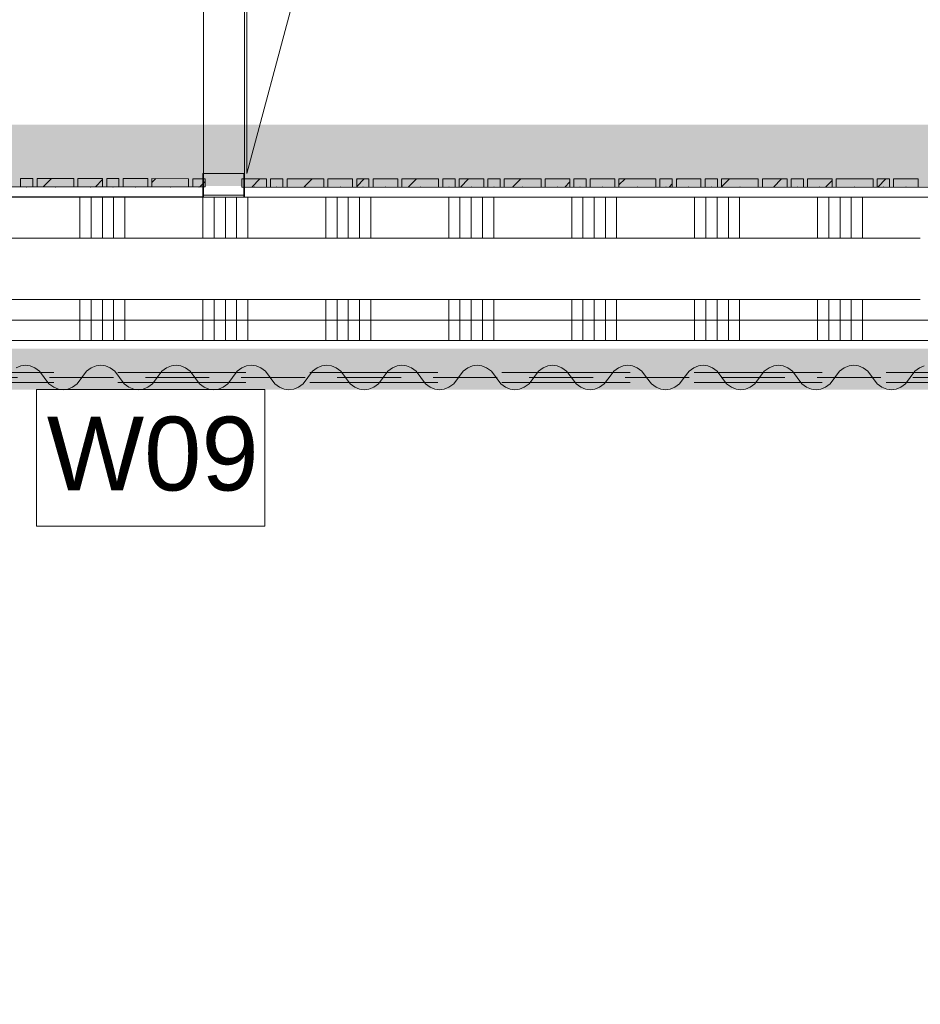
# Model space of a CAD drawing. Header units: millimetres. Extents: x -850 to 154668, y -24973 to 71030.
# Tile 140 of 212: x 32853 to 35051, y 37026 to 39428. Entities that reach past the tile are written whole.
import ezdxf

# ---------------------------------------------------------------- set-up
doc = ezdxf.new("R2010")
doc.units = ezdxf.units.MM
doc.header["$MEASUREMENT"] = 0
for name, pattern in [('B0605', [966.67, 533.33, -233.336667, 0.003333, -200]), ('B0701', [234.119993, 155.999994, -78.119999]), ('B0703', [468.700004, 312.5, -156.200004])]:
    doc.linetypes.add(name, pattern=pattern)
for name, color, linetype in [('42 Binnenwandafw', 7, 'Continuous'), ('Info Wandafwerking aanduiding', 7, 'Continuous'), ('Info Wandafwerking aanduiding Doorsnede-arcering', 7, 'Continuous'), ('New_22 NC Binnenwanden', 7, 'Continuous'), ('New_22 NC Binnenwanden Deuren', 7, 'Continuous'), ('New_22 NC Binnenwanden Doorsnede-arcering', 7, 'Continuous'), ('New_22 NC Binnenwanden Laagscheidingslijnen', 7, 'Continuous'), ('New_23 Vloeren', 7, 'Continuous'), ('New_72 VI kastenwanden', 7, 'Continuous'), ('New_Info Wandafwerking aanduiding', 7, 'Continuous'), ('New_Info Wandafwerking aanduiding Doorsnede-arcering', 7, 'Continuous'), ('New_Z Ruimtefuncties Zone omranding', 7, 'Continuous')]:
    doc.layers.add(name, color=color, linetype=linetype)
doc.styles.add('GENERATED_STYLE_1', font='txt')
pattern_1 = [(45, (0, 0), (-63.63961, 63.63961), [])]

# ---------------------------------------------------------------- blocks, each defined once
blk = doc.blocks.new('Slab_3_2', base_point=(0, 51154.6))
at = {"layer": 'New_23 Vloeren', "color": 1, "linetype": 'Continuous', "lineweight": 0, "flags": 128}
blk.add_lwpolyline([(51410.4, 30000.1), (49530, 30000.1), (42598.6, 30000.1), (42600, 37698.9), (44745.3, 37698.9), (44745.3, 38694.9), (42301.6, 38694.9), (42301.6, 38695), (25720, 38695)], dxfattribs=at)
blk = doc.blocks.new('Curtain Wall_86_2')
at = {"layer": 'New_22 NC Binnenwanden Doorsnede-arcering', "linetype": 'Continuous', "lineweight": 0, "true_color": 0x000000}
h = blk.add_hatch(dxfattribs=at)
h.set_pattern_fill('310_Naaldhout__01__0002', color=18, style=0, pattern_type=2)
h.set_pattern_definition(pattern_1)
h.paths.add_polyline_path([(32885.4, 39040), (32855.4, 39040), (32855.4, 39020), (32885.4, 39020)])
h = blk.add_hatch(dxfattribs=at)
h.set_pattern_fill('310_Naaldhout__01__0002', color=18, style=0, pattern_type=2)
h.set_pattern_definition(pattern_1)
h.paths.add_polyline_path([(32985.4, 39040), (32895.4, 39040), (32895.4, 39020), (32985.4, 39020)])
h = blk.add_hatch(dxfattribs=at)
h.set_pattern_fill('310_Naaldhout__01__0002', color=18, style=0, pattern_type=2)
h.set_pattern_definition(pattern_1)
h.paths.add_polyline_path([(33055.4, 39040), (32995.4, 39040), (32995.4, 39020), (33055.4, 39020)])
h = blk.add_hatch(dxfattribs=at)
h.set_pattern_fill('310_Naaldhout__01__0002', color=18, style=0, pattern_type=2)
h.set_pattern_definition(pattern_1)
h.paths.add_polyline_path([(33095.4, 39040), (33065.4, 39040), (33065.4, 39020), (33095.4, 39020)])
h = blk.add_hatch(dxfattribs=at)
h.set_pattern_fill('310_Naaldhout__01__0002', color=18, style=0, pattern_type=2)
h.set_pattern_definition(pattern_1)
h.paths.add_polyline_path([(33165.4, 39040), (33105.4, 39040), (33105.4, 39020), (33165.4, 39020)])
h = blk.add_hatch(dxfattribs=at)
h.set_pattern_fill('310_Naaldhout__01__0002', color=18, style=0, pattern_type=2)
h.set_pattern_definition(pattern_1)
h.paths.add_polyline_path([(33265.4, 39039.9), (33175.4, 39040), (33175.4, 39020), (33265.4, 39019.9)])
h = blk.add_hatch(dxfattribs=at)
h.set_pattern_fill('310_Naaldhout__01__0002', color=18, style=0, pattern_type=2)
h.set_pattern_definition(pattern_1)
h.paths.add_polyline_path([(33305.4, 39039.9), (33275.4, 39039.9), (33275.4, 39019.9), (33305.4, 39019.9)])
at = {"layer": 'New_22 NC Binnenwanden', "color": 7, "linetype": 'Continuous', "lineweight": 0}
for p, q in [((32855.4, 39040), (32855.4, 39020)), ((32885.4, 39040), (32855.4, 39040)), ((32885.4, 39040), (32885.4, 39020)), ((32895.4, 39040), (32895.4, 39020)), ((32985.4, 39040), (32895.4, 39040)), ((32985.4, 39040), (32985.4, 39020)), ((32995.4, 39040), (32995.4, 39020)), ((33055.4, 39040), (32995.4, 39040)), ((33055.4, 39040), (33055.4, 39020)), ((33065.4, 39040), (33065.4, 39020)), ((33095.4, 39040), (33065.4, 39040)), ((33095.4, 39040), (33095.4, 39020)), ((33105.4, 39040), (33105.4, 39020)), ((33165.4, 39040), (33105.4, 39040)), ((33165.4, 39040), (33165.4, 39020)), ((33175.4, 39040), (33175.4, 39020)), ((33265.4, 39039.9), (33175.4, 39040)), ((33265.4, 39039.9), (33265.4, 39019.9)), ((33275.4, 39039.9), (33275.4, 39019.9)), ((33305.4, 39039.9), (33275.4, 39039.9)), ((33305.4, 39039.9), (33305.4, 39019.9)), ((32885.4, 39020), (32855.4, 39020)), ((32985.4, 39020), (32895.4, 39020)), ((33055.4, 39020), (32995.4, 39020)), ((33095.4, 39020), (33065.4, 39020)), ((33165.4, 39020), (33105.4, 39020)), ((33265.4, 39019.9), (33175.4, 39020)), ((33305.4, 39019.9), (33275.4, 39019.9))]:
    blk.add_line(p, q, dxfattribs=at)
at = {"layer": 'New_22 NC Binnenwanden', "color": 9, "linetype": 'B0703', "lineweight": 0}
for p, q in [((32815.4, 39020), (32870.4, 39020)), ((32870.4, 39020), (32940.4, 39020)), ((32940.4, 39020), (33025.4, 39020)), ((33025.4, 39020), (33080.4, 39020)), ((33080.4, 39020), (33135.4, 39020)), ((33135.4, 39020), (33220.4, 39020)), ((33220.4, 39020), (33290.4, 39019.9)), ((33290.4, 39019.9), (33300.4, 39019.9)), ((33300.4, 39019.9), (33300.4, 39019.9))]:
    blk.add_line(p, q, dxfattribs=at)
at = {"layer": 'New_22 NC Binnenwanden', "color": 1, "linetype": 'Continuous', "lineweight": 0}
for p, q in [((32870.4, 39020), (32815.4, 39020)), ((32940.4, 39020), (32870.4, 39020)), ((33025.4, 39020), (32940.4, 39020)), ((33080.4, 39020), (33025.4, 39020)), ((33135.4, 39020), (33080.4, 39020)), ((33220.4, 39020), (33135.4, 39020)), ((33290.4, 39019.9), (33220.4, 39020)), ((33300.4, 39019.9), (33290.4, 39019.9)), ((33300.4, 39019.9), (33300.4, 39019.9))]:
    blk.add_line(p, q, dxfattribs=at)
at = {"layer": 'New_22 NC Binnenwanden', "color": 9, "linetype": 'B0703', "lineweight": 0}
for p in [(32870.4, 39020), (32940.4, 39020), (33025.4, 39020), (33080.4, 39020), (33135.4, 39020), (33220.4, 39020), (33290.4, 39019.9)]:
    blk.add_point(p, dxfattribs=at)
at = {"layer": 'New_22 NC Binnenwanden', "color": 1, "linetype": 'Continuous', "lineweight": 0}
for p in [(32870.4, 39020), (32870.4, 39020), (32940.4, 39020), (32940.4, 39020), (33025.4, 39020), (33025.4, 39020), (33080.4, 39020), (33080.4, 39020), (33135.4, 39020), (33135.4, 39020), (33220.4, 39020), (33220.4, 39020), (33290.4, 39019.9), (33290.4, 39019.9), (33300.4, 39019.9)]:
    blk.add_point(p, dxfattribs=at)
blk = doc.blocks.new('Curtain Wall_87_2')
at = {"layer": 'New_22 NC Binnenwanden Doorsnede-arcering', "linetype": 'Continuous', "lineweight": 0, "true_color": 0x000000}
h = blk.add_hatch(dxfattribs=at)
h.set_pattern_fill('310_Naaldhout__01__0002', color=18, style=0, pattern_type=2)
h.set_pattern_definition(pattern_1)
h.paths.add_polyline_path([(33455.4, 39039.6), (33395.4, 39039.6), (33395.4, 39019.6), (33455.4, 39019.6)])
h = blk.add_hatch(dxfattribs=at)
h.set_pattern_fill('310_Naaldhout__01__0002', color=18, style=0, pattern_type=2)
h.set_pattern_definition(pattern_1)
h.paths.add_polyline_path([(33495.4, 39039.6), (33465.4, 39039.6), (33465.4, 39019.6), (33495.4, 39019.6)])
h = blk.add_hatch(dxfattribs=at)
h.set_pattern_fill('310_Naaldhout__01__0002', color=18, style=0, pattern_type=2)
h.set_pattern_definition(pattern_1)
h.paths.add_polyline_path([(33595.4, 39039.6), (33505.4, 39039.6), (33505.4, 39019.6), (33595.4, 39019.6)])
h = blk.add_hatch(dxfattribs=at)
h.set_pattern_fill('310_Naaldhout__01__0002', color=18, style=0, pattern_type=2)
h.set_pattern_definition(pattern_1)
h.paths.add_polyline_path([(33665.4, 39039.6), (33605.4, 39039.6), (33605.4, 39019.6), (33665.4, 39019.6)])
h = blk.add_hatch(dxfattribs=at)
h.set_pattern_fill('310_Naaldhout__01__0002', color=18, style=0, pattern_type=2)
h.set_pattern_definition(pattern_1)
h.paths.add_polyline_path([(33705.4, 39039.6), (33675.4, 39039.6), (33675.4, 39019.6), (33705.4, 39019.6)])
h = blk.add_hatch(dxfattribs=at)
h.set_pattern_fill('310_Naaldhout__01__0002', color=18, style=0, pattern_type=2)
h.set_pattern_definition(pattern_1)
h.paths.add_polyline_path([(33775.4, 39039.6), (33715.4, 39039.6), (33715.4, 39019.6), (33775.4, 39019.6)])
h = blk.add_hatch(dxfattribs=at)
h.set_pattern_fill('310_Naaldhout__01__0002', color=18, style=0, pattern_type=2)
h.set_pattern_definition(pattern_1)
h.paths.add_polyline_path([(33875.4, 39039.6), (33785.4, 39039.6), (33785.4, 39019.6), (33875.4, 39019.6)])
h = blk.add_hatch(dxfattribs=at)
h.set_pattern_fill('310_Naaldhout__01__0002', color=18, style=0, pattern_type=2)
h.set_pattern_definition(pattern_1)
h.paths.add_polyline_path([(33915.4, 39039.6), (33885.4, 39039.6), (33885.4, 39019.6), (33915.4, 39019.6)])
h = blk.add_hatch(dxfattribs=at)
h.set_pattern_fill('310_Naaldhout__01__0002', color=18, style=0, pattern_type=2)
h.set_pattern_definition(pattern_1)
h.paths.add_polyline_path([(33985.4, 39039.6), (33925.4, 39039.6), (33925.4, 39019.6), (33985.4, 39019.6)])
h = blk.add_hatch(dxfattribs=at)
h.set_pattern_fill('310_Naaldhout__01__0002', color=18, style=0, pattern_type=2)
h.set_pattern_definition(pattern_1)
h.paths.add_polyline_path([(34025.4, 39039.6), (33995.4, 39039.6), (33995.4, 39019.6), (34025.4, 39019.6)])
h = blk.add_hatch(dxfattribs=at)
h.set_pattern_fill('310_Naaldhout__01__0002', color=18, style=0, pattern_type=2)
h.set_pattern_definition(pattern_1)
h.paths.add_polyline_path([(34125.4, 39039.6), (34035.4, 39039.6), (34035.4, 39019.6), (34125.4, 39019.6)])
h = blk.add_hatch(dxfattribs=at)
h.set_pattern_fill('310_Naaldhout__01__0002', color=18, style=0, pattern_type=2)
h.set_pattern_definition(pattern_1)
h.paths.add_polyline_path([(34195.4, 39039.6), (34135.4, 39039.6), (34135.4, 39019.6), (34195.4, 39019.6)])
h = blk.add_hatch(dxfattribs=at)
h.set_pattern_fill('310_Naaldhout__01__0002', color=18, style=0, pattern_type=2)
h.set_pattern_definition(pattern_1)
h.paths.add_polyline_path([(34235.4, 39039.6), (34205.4, 39039.6), (34205.4, 39019.6), (34235.4, 39019.6)])
h = blk.add_hatch(dxfattribs=at)
h.set_pattern_fill('310_Naaldhout__01__0002', color=18, style=0, pattern_type=2)
h.set_pattern_definition(pattern_1)
h.paths.add_polyline_path([(34305.4, 39039.6), (34245.4, 39039.6), (34245.4, 39019.6), (34305.4, 39019.6)])
h = blk.add_hatch(dxfattribs=at)
h.set_pattern_fill('310_Naaldhout__01__0002', color=18, style=0, pattern_type=2)
h.set_pattern_definition(pattern_1)
h.paths.add_polyline_path([(34405.4, 39039.6), (34315.4, 39039.6), (34315.4, 39019.6), (34405.4, 39019.6)])
h = blk.add_hatch(dxfattribs=at)
h.set_pattern_fill('310_Naaldhout__01__0002', color=18, style=0, pattern_type=2)
h.set_pattern_definition(pattern_1)
h.paths.add_polyline_path([(34445.4, 39039.6), (34415.4, 39039.6), (34415.4, 39019.6), (34445.4, 39019.6)])
h = blk.add_hatch(dxfattribs=at)
h.set_pattern_fill('310_Naaldhout__01__0002', color=18, style=0, pattern_type=2)
h.set_pattern_definition(pattern_1)
h.paths.add_polyline_path([(34515.4, 39039.6), (34455.4, 39039.6), (34455.4, 39019.6), (34515.4, 39019.6)])
h = blk.add_hatch(dxfattribs=at)
h.set_pattern_fill('310_Naaldhout__01__0002', color=18, style=0, pattern_type=2)
h.set_pattern_definition(pattern_1)
h.paths.add_polyline_path([(34555.4, 39039.6), (34525.4, 39039.6), (34525.4, 39019.6), (34555.4, 39019.6)])
h = blk.add_hatch(dxfattribs=at)
h.set_pattern_fill('310_Naaldhout__01__0002', color=18, style=0, pattern_type=2)
h.set_pattern_definition(pattern_1)
h.paths.add_polyline_path([(34655.4, 39039.6), (34565.4, 39039.6), (34565.4, 39019.6), (34655.4, 39019.6)])
h = blk.add_hatch(dxfattribs=at)
h.set_pattern_fill('310_Naaldhout__01__0002', color=18, style=0, pattern_type=2)
h.set_pattern_definition(pattern_1)
h.paths.add_polyline_path([(34725.4, 39039.6), (34665.4, 39039.6), (34665.4, 39019.6), (34725.4, 39019.6)])
h = blk.add_hatch(dxfattribs=at)
h.set_pattern_fill('310_Naaldhout__01__0002', color=18, style=0, pattern_type=2)
h.set_pattern_definition(pattern_1)
h.paths.add_polyline_path([(34765.4, 39039.6), (34735.4, 39039.6), (34735.4, 39019.6), (34765.4, 39019.6)])
h = blk.add_hatch(dxfattribs=at)
h.set_pattern_fill('310_Naaldhout__01__0002', color=18, style=0, pattern_type=2)
h.set_pattern_definition(pattern_1)
h.paths.add_polyline_path([(34835.4, 39039.6), (34775.4, 39039.6), (34775.4, 39019.6), (34835.4, 39019.6)])
h = blk.add_hatch(dxfattribs=at)
h.set_pattern_fill('310_Naaldhout__01__0002', color=18, style=0, pattern_type=2)
h.set_pattern_definition(pattern_1)
h.paths.add_polyline_path([(34935.4, 39039.6), (34845.4, 39039.6), (34845.4, 39019.6), (34935.4, 39019.6)])
h = blk.add_hatch(dxfattribs=at)
h.set_pattern_fill('310_Naaldhout__01__0002', color=18, style=0, pattern_type=2)
h.set_pattern_definition(pattern_1)
h.paths.add_polyline_path([(34975.4, 39039.6), (34945.4, 39039.6), (34945.4, 39019.6), (34975.4, 39019.6)])
h = blk.add_hatch(dxfattribs=at)
h.set_pattern_fill('310_Naaldhout__01__0002', color=18, style=0, pattern_type=2)
h.set_pattern_definition(pattern_1)
h.paths.add_polyline_path([(35045.4, 39039.6), (34985.4, 39039.6), (34985.4, 39019.6), (35045.4, 39019.6)])
at = {"layer": 'New_22 NC Binnenwanden', "color": 7, "linetype": 'Continuous', "lineweight": 0}
for p, q in [((33395.4, 39039.6), (33395.4, 39019.6)), ((33455.4, 39039.6), (33395.4, 39039.6)), ((33455.4, 39039.6), (33455.4, 39019.6)), ((33465.4, 39039.6), (33465.4, 39019.6)), ((33495.4, 39039.6), (33465.4, 39039.6)), ((33495.4, 39039.6), (33495.4, 39019.6)), ((33595.4, 39039.6), (33505.4, 39039.6)), ((33505.4, 39039.6), (33505.4, 39019.6)), ((33595.4, 39039.6), (33595.4, 39019.6)), ((33665.4, 39039.6), (33605.4, 39039.6)), ((33605.4, 39039.6), (33605.4, 39019.6)), ((33665.4, 39039.6), (33665.4, 39019.6)), ((33675.4, 39039.6), (33675.4, 39019.6)), ((33705.4, 39039.6), (33675.4, 39039.6)), ((33705.4, 39039.6), (33705.4, 39019.6)), ((33715.4, 39039.6), (33715.4, 39019.6)), ((33775.4, 39039.6), (33715.4, 39039.6)), ((33775.4, 39039.6), (33775.4, 39019.6)), ((33785.4, 39039.6), (33785.4, 39019.6)), ((33875.4, 39039.6), (33785.4, 39039.6)), ((33875.4, 39039.6), (33875.4, 39019.6)), ((33915.4, 39039.6), (33885.4, 39039.6)), ((33885.4, 39039.6), (33885.4, 39019.6)), ((33915.4, 39039.6), (33915.4, 39019.6)), ((33985.4, 39039.6), (33925.4, 39039.6)), ((33925.4, 39039.6), (33925.4, 39019.6)), ((33985.4, 39039.6), (33985.4, 39019.6)), ((33995.4, 39039.6), (33995.4, 39019.6)), ((34025.4, 39039.6), (33995.4, 39039.6)), ((34025.4, 39039.6), (34025.4, 39019.6)), ((34035.4, 39039.6), (34035.4, 39019.6)), ((34125.4, 39039.6), (34035.4, 39039.6)), ((34125.4, 39039.6), (34125.4, 39019.6)), ((34135.4, 39039.6), (34135.4, 39019.6)), ((34195.4, 39039.6), (34135.4, 39039.6)), ((34195.4, 39039.6), (34195.4, 39019.6)), ((34205.4, 39039.6), (34205.4, 39019.6)), ((34235.4, 39039.6), (34205.4, 39039.6)), ((34235.4, 39039.6), (34235.4, 39019.6)), ((34305.4, 39039.6), (34245.4, 39039.6)), ((34245.4, 39039.6), (34245.4, 39019.6)), ((34305.4, 39039.6), (34305.4, 39019.6)), ((34315.4, 39039.6), (34315.4, 39019.6)), ((34405.4, 39039.6), (34315.4, 39039.6)), ((34405.4, 39039.6), (34405.4, 39019.6)), ((34445.4, 39039.6), (34415.4, 39039.6)), ((34415.4, 39039.6), (34415.4, 39019.6)), ((34445.4, 39039.6), (34445.4, 39019.6)), ((34515.4, 39039.6), (34455.4, 39039.6)), ((34455.4, 39039.6), (34455.4, 39019.6)), ((34515.4, 39039.6), (34515.4, 39019.6)), ((34525.4, 39039.6), (34525.4, 39019.6)), ((34555.4, 39039.6), (34525.4, 39039.6)), ((34555.4, 39039.6), (34555.4, 39019.6)), ((34565.4, 39039.6), (34565.4, 39019.6)), ((34655.4, 39039.6), (34565.4, 39039.6)), ((34655.4, 39039.6), (34655.4, 39019.6)), ((34665.4, 39039.6), (34665.4, 39019.6)), ((34725.4, 39039.6), (34665.4, 39039.6)), ((34725.4, 39039.6), (34725.4, 39019.6)), ((34735.4, 39039.6), (34735.4, 39019.6)), ((34765.4, 39039.6), (34735.4, 39039.6)), ((34765.4, 39039.6), (34765.4, 39019.6)), ((34775.4, 39039.6), (34775.4, 39019.6)), ((34835.4, 39039.6), (34775.4, 39039.6)), ((34835.4, 39039.6), (34835.4, 39019.6)), ((34845.4, 39039.6), (34845.4, 39019.6)), ((34935.4, 39039.6), (34845.4, 39039.6)), ((34935.4, 39039.6), (34935.4, 39019.6)), ((34945.4, 39039.6), (34945.4, 39019.6)), ((34975.4, 39039.6), (34945.4, 39039.6)), ((34975.4, 39039.6), (34975.4, 39019.6)), ((34985.4, 39039.6), (34985.4, 39019.6)), ((35045.4, 39039.6), (34985.4, 39039.6)), ((35045.4, 39039.6), (35045.4, 39019.6)), ((33455.4, 39019.6), (33395.4, 39019.6)), ((33495.4, 39019.6), (33465.4, 39019.6)), ((33595.4, 39019.6), (33505.4, 39019.6)), ((33665.4, 39019.6), (33605.4, 39019.6)), ((33705.4, 39019.6), (33675.4, 39019.6)), ((33775.4, 39019.6), (33715.4, 39019.6)), ((33875.4, 39019.6), (33785.4, 39019.6)), ((33915.4, 39019.6), (33885.4, 39019.6)), ((33985.4, 39019.6), (33925.4, 39019.6)), ((34025.4, 39019.6), (33995.4, 39019.6)), ((34125.4, 39019.6), (34035.4, 39019.6)), ((34195.4, 39019.6), (34135.4, 39019.6)), ((34235.4, 39019.6), (34205.4, 39019.6)), ((34305.4, 39019.6), (34245.4, 39019.6)), ((34405.4, 39019.6), (34315.4, 39019.6)), ((34445.4, 39019.6), (34415.4, 39019.6)), ((34515.4, 39019.6), (34455.4, 39019.6)), ((34555.4, 39019.6), (34525.4, 39019.6)), ((34655.4, 39019.6), (34565.4, 39019.6)), ((34725.4, 39019.6), (34665.4, 39019.6)), ((34765.4, 39019.6), (34735.4, 39019.6)), ((34835.4, 39019.6), (34775.4, 39019.6)), ((34935.4, 39019.6), (34845.4, 39019.6)), ((34975.4, 39019.6), (34945.4, 39019.6)), ((35045.4, 39019.6), (34985.4, 39019.6))]:
    blk.add_line(p, q, dxfattribs=at)
at = {"layer": 'New_22 NC Binnenwanden', "color": 9, "linetype": 'B0703', "lineweight": 0}
for p, q in [((33400.4, 39019.6), (33425.4, 39019.6)), ((33425.4, 39019.6), (33480.4, 39019.6)), ((33480.4, 39019.6), (33550.4, 39019.6)), ((33550.4, 39019.6), (33635.4, 39019.6)), ((33635.4, 39019.6), (33690.4, 39019.6)), ((33690.4, 39019.6), (33745.4, 39019.6)), ((33745.4, 39019.6), (33830.4, 39019.6)), ((33830.4, 39019.6), (33900.4, 39019.6)), ((33900.4, 39019.6), (33955.4, 39019.6)), ((33955.4, 39019.6), (34010.4, 39019.6)), ((34010.4, 39019.6), (34080.4, 39019.6)), ((34080.4, 39019.6), (34165.4, 39019.6)), ((34165.4, 39019.6), (34220.4, 39019.6)), ((34220.4, 39019.6), (34275.4, 39019.6)), ((34275.4, 39019.6), (34360.4, 39019.6)), ((34360.4, 39019.6), (34430.4, 39019.6)), ((34430.4, 39019.6), (34485.4, 39019.6)), ((34485.4, 39019.6), (34540.4, 39019.6)), ((34540.4, 39019.6), (34610.4, 39019.6)), ((34610.4, 39019.6), (34695.4, 39019.6)), ((34695.4, 39019.6), (34750.4, 39019.6)), ((34750.4, 39019.6), (34805.4, 39019.6)), ((34805.4, 39019.6), (34890.4, 39019.6)), ((34890.4, 39019.6), (34960.4, 39019.6)), ((34960.4, 39019.6), (35015.4, 39019.6)), ((35015.4, 39019.6), (35070.4, 39019.6))]:
    blk.add_line(p, q, dxfattribs=at)
at = {"layer": 'New_22 NC Binnenwanden', "color": 1, "linetype": 'Continuous', "lineweight": 0}
for p, q in [((33425.4, 39019.6), (33400.4, 39019.6)), ((33480.4, 39019.6), (33425.4, 39019.6)), ((33550.4, 39019.6), (33480.4, 39019.6)), ((33635.4, 39019.6), (33550.4, 39019.6)), ((33690.4, 39019.6), (33635.4, 39019.6)), ((33745.4, 39019.6), (33690.4, 39019.6)), ((33830.4, 39019.6), (33745.4, 39019.6)), ((33900.4, 39019.6), (33830.4, 39019.6)), ((33955.4, 39019.6), (33900.4, 39019.6)), ((34010.4, 39019.6), (33955.4, 39019.6)), ((34080.4, 39019.6), (34010.4, 39019.6)), ((34165.4, 39019.6), (34080.4, 39019.6)), ((34220.4, 39019.6), (34165.4, 39019.6)), ((34275.4, 39019.6), (34220.4, 39019.6)), ((34360.4, 39019.6), (34275.4, 39019.6)), ((34430.4, 39019.6), (34360.4, 39019.6)), ((34485.4, 39019.6), (34430.4, 39019.6)), ((34540.4, 39019.6), (34485.4, 39019.6)), ((34610.4, 39019.6), (34540.4, 39019.6)), ((34695.4, 39019.6), (34610.4, 39019.6)), ((34750.4, 39019.6), (34695.4, 39019.6)), ((34805.4, 39019.6), (34750.4, 39019.6)), ((34890.4, 39019.6), (34805.4, 39019.6)), ((34960.4, 39019.6), (34890.4, 39019.6)), ((35015.4, 39019.6), (34960.4, 39019.6)), ((35070.4, 39019.6), (35015.4, 39019.6))]:
    blk.add_line(p, q, dxfattribs=at)
at = {"layer": 'New_22 NC Binnenwanden', "color": 9, "linetype": 'B0703', "lineweight": 0}
for p in [(33400.4, 39019.6), (33425.4, 39019.6), (33480.4, 39019.6), (33550.4, 39019.6), (33635.4, 39019.6), (33690.4, 39019.6), (33745.4, 39019.6), (33830.4, 39019.6), (33900.4, 39019.6), (33955.4, 39019.6), (34010.4, 39019.6), (34080.4, 39019.6), (34165.4, 39019.6), (34220.4, 39019.6), (34275.4, 39019.6), (34360.4, 39019.6), (34430.4, 39019.6), (34485.4, 39019.6), (34540.4, 39019.6), (34610.4, 39019.6), (34695.4, 39019.6), (34750.4, 39019.6), (34805.4, 39019.6), (34890.4, 39019.6), (34960.4, 39019.6), (35015.4, 39019.6)]:
    blk.add_point(p, dxfattribs=at)
at = {"layer": 'New_22 NC Binnenwanden', "color": 1, "linetype": 'Continuous', "lineweight": 0}
for p in [(33400.4, 39019.6), (33400.4, 39019.6), (33425.4, 39019.6), (33425.4, 39019.6), (33480.4, 39019.6), (33480.4, 39019.6), (33550.4, 39019.6), (33550.4, 39019.6), (33635.4, 39019.6), (33635.4, 39019.6), (33690.4, 39019.6), (33690.4, 39019.6), (33745.4, 39019.6), (33745.4, 39019.6), (33830.4, 39019.6), (33830.4, 39019.6), (33900.4, 39019.6), (33900.4, 39019.6), (33955.4, 39019.6), (33955.4, 39019.6), (34010.4, 39019.6), (34010.4, 39019.6), (34080.4, 39019.6), (34080.4, 39019.6), (34165.4, 39019.6), (34165.4, 39019.6), (34220.4, 39019.6), (34220.4, 39019.6), (34275.4, 39019.6), (34275.4, 39019.6), (34360.4, 39019.6), (34360.4, 39019.6), (34430.4, 39019.6), (34430.4, 39019.6), (34485.4, 39019.6), (34485.4, 39019.6), (34540.4, 39019.6), (34540.4, 39019.6), (34610.4, 39019.6), (34610.4, 39019.6), (34695.4, 39019.6), (34695.4, 39019.6), (34750.4, 39019.6), (34750.4, 39019.6), (34805.4, 39019.6), (34805.4, 39019.6), (34890.4, 39019.6), (34890.4, 39019.6), (34960.4, 39019.6), (34960.4, 39019.6), (35015.4, 39019.6), (35015.4, 39019.6)]:
    blk.add_point(p, dxfattribs=at)
blk = doc.blocks.new('*X1289')
at = {"layer": 'New_22 NC Binnenwanden Doorsnede-arcering', "color": 254, "linetype": 'Continuous', "lineweight": 0, "true_color": 0xe9ebeb}
for p, q in [((33000, 38744.9), (33000, 38644.9)), ((33027.4, 38744.9), (33027.4, 38644.9)), ((33054.9, 38744.9), (33054.9, 38644.9)), ((33082.3, 38744.9), (33082.3, 38644.9)), ((33109.7, 38744.9), (33109.7, 38644.9)), ((33300, 38744.9), (33300, 38644.9)), ((33327.4, 38744.9), (33327.4, 38644.9)), ((33354.9, 38744.9), (33354.9, 38644.9)), ((33382.3, 38744.9), (33382.3, 38644.9)), ((33409.7, 38744.9), (33409.7, 38644.9)), ((33600, 38744.9), (33600, 38644.9)), ((33627.4, 38744.9), (33627.4, 38644.9)), ((33654.9, 38744.9), (33654.9, 38644.9)), ((33682.3, 38744.9), (33682.3, 38644.9)), ((33709.7, 38744.9), (33709.7, 38644.9)), ((33900, 38744.9), (33900, 38644.9)), ((33927.4, 38744.9), (33927.4, 38644.9)), ((33954.9, 38744.9), (33954.9, 38644.9)), ((33982.3, 38744.9), (33982.3, 38644.9)), ((34009.7, 38744.9), (34009.7, 38644.9)), ((34200, 38744.9), (34200, 38644.9)), ((34227.4, 38744.9), (34227.4, 38644.9)), ((34254.9, 38744.9), (34254.9, 38644.9)), ((34282.3, 38744.9), (34282.3, 38644.9)), ((34309.7, 38744.9), (34309.7, 38644.9)), ((34500, 38744.9), (34500, 38644.9)), ((34527.4, 38744.9), (34527.4, 38644.9)), ((34554.9, 38744.9), (34554.9, 38644.9)), ((34582.3, 38744.9), (34582.3, 38644.9)), ((34609.7, 38744.9), (34609.7, 38644.9)), ((34800, 38744.9), (34800, 38644.9)), ((34827.4, 38744.9), (34827.4, 38644.9)), ((34854.9, 38744.9), (34854.9, 38644.9)), ((34882.3, 38744.9), (34882.3, 38644.9)), ((34909.7, 38744.9), (34909.7, 38644.9))]:
    blk.add_line(p, q, dxfattribs=at)
blk = doc.blocks.new('*X1295')
at = {"layer": 'New_22 NC Binnenwanden Doorsnede-arcering', "color": 254, "linetype": 'Continuous', "lineweight": 0, "true_color": 0xe9ebeb}
for p, q in [((33000, 38994.9), (33000, 38894.9)), ((33027.4, 38994.9), (33027.4, 38894.9)), ((33054.9, 38994.9), (33054.9, 38894.9)), ((33082.3, 38994.9), (33082.3, 38894.9)), ((33109.7, 38994.9), (33109.7, 38894.9)), ((33300, 38994.9), (33300, 38894.9)), ((33327.4, 38994.9), (33327.4, 38894.9)), ((33354.9, 38994.9), (33354.9, 38894.9)), ((33382.3, 38994.9), (33382.3, 38894.9)), ((33409.7, 38994.9), (33409.7, 38894.9)), ((33600, 38994.9), (33600, 38894.9)), ((33627.4, 38994.9), (33627.4, 38894.9)), ((33654.9, 38994.9), (33654.9, 38894.9)), ((33682.3, 38994.9), (33682.3, 38894.9)), ((33709.7, 38994.9), (33709.7, 38894.9)), ((33900, 38994.9), (33900, 38894.9)), ((33927.4, 38994.9), (33927.4, 38894.9)), ((33954.9, 38994.9), (33954.9, 38894.9)), ((33982.3, 38994.9), (33982.3, 38894.9)), ((34009.7, 38994.9), (34009.7, 38894.9)), ((34200, 38994.9), (34200, 38894.9)), ((34227.4, 38994.9), (34227.4, 38894.9)), ((34254.9, 38994.9), (34254.9, 38894.9)), ((34282.3, 38994.9), (34282.3, 38894.9)), ((34309.7, 38994.9), (34309.7, 38894.9)), ((34500, 38994.9), (34500, 38894.9)), ((34527.4, 38994.9), (34527.4, 38894.9)), ((34554.9, 38994.9), (34554.9, 38894.9)), ((34582.3, 38994.9), (34582.3, 38894.9)), ((34609.7, 38994.9), (34609.7, 38894.9)), ((34800, 38994.9), (34800, 38894.9)), ((34827.4, 38994.9), (34827.4, 38894.9)), ((34854.9, 38994.9), (34854.9, 38894.9)), ((34882.3, 38994.9), (34882.3, 38894.9)), ((34909.7, 38994.9), (34909.7, 38894.9))]:
    blk.add_line(p, q, dxfattribs=at)
blk = doc.blocks.new('Wall_189_2', base_point=(31100.9, 38819.9))
at = {"layer": 'New_22 NC Binnenwanden', "color": 8, "linetype": 'Continuous', "lineweight": 0, "true_color": 0x778488, "flags": 128}
for points in [[(42600, 38994.9), (31100.9, 38994.9)], [(31425.4, 38644.9), (42250, 38644.9)]]:
    blk.add_lwpolyline(points, dxfattribs=at)
at = {"layer": 'New_22 NC Binnenwanden Laagscheidingslijnen', "color": 8, "linetype": 'Continuous', "lineweight": 0, "true_color": 0x778488}
for p, q in [((35050.4, 38894.9), (31400.4, 38894.9)), ((31400.4, 38744.9), (35050.4, 38744.9))]:
    blk.add_line(p, q, dxfattribs=at)
at = {"layer": 'New_22 NC Binnenwanden', "color": 8, "lineweight": 0, "true_color": 0x778488}
for name in ['*X1295', '*X1289']:
    blk.add_blockref(name, (0, 0), dxfattribs=at)
blk = doc.blocks.new('Wall_331_2', base_point=(31445.4, 38625.5))
at = {"layer": 'Info Wandafwerking aanduiding Doorsnede-arcering', "linetype": 'Continuous', "lineweight": 0, "true_color": 0x0ba833}
blk.add_hatch(color=104, dxfattribs=at).paths.add_polyline_path([(31545.4, 38625.5), (31545.4, 38525.5), (38580.5, 38525), (38580.5, 38625)])
blk = doc.blocks.new('Beam_4_2', base_point=(31686.3, 38644.9))
at = {"layer": '42 Binnenwandafw', "color": 9, "linetype": 'B0605', "lineweight": 0}
blk.add_line((31686.3, 38644.9), (38700.5, 38644.9), dxfattribs=at)
at = {"layer": '42 Binnenwandafw', "color": 9, "linetype": 'B0703', "lineweight": 0}
for p, q in [((31686.3, 38567.4), (38700.5, 38567.4)), ((31686.3, 38542.4), (38700.5, 38542.4))]:
    blk.add_line(p, q, dxfattribs=at)
blk = doc.blocks.new('Curtain #1580_2')
at = {"layer": 'New_72 VI kastenwanden', "color": 1, "linetype": 'Continuous', "lineweight": 0}
blk.add_line((0, 0), (6614.2, 0), dxfattribs=at)
at = {"layer": 'New_72 VI kastenwanden', "color": 1, "linetype": 'B0701', "lineweight": 0}
blk.add_line((0, -90), (6614.2, -90), dxfattribs=at)
at = {"layer": 'New_72 VI kastenwanden', "color": 7, "linetype": 'Continuous', "lineweight": 0, "flags": 128}
blk.add_lwpolyline([(5856.3, -66.5), (5844.8, -61.6), (5833.3, -60), (5821.8, -61.6), (5810.4, -66.5), (5798.9, -74.7), (5787.4, -90), (5775.9, -105.3), (5764.4, -113.5), (5752.9, -118.4), (5741.5, -120), (5730, -118.4), (5718.5, -113.5), (5707, -105.3), (5695.5, -90), (5684, -74.7), (5672.6, -66.5), (5661.1, -61.6), (5649.6, -60), (5638.1, -61.6), (5626.6, -66.5), (5615.1, -74.7), (5603.7, -90), (5592.2, -105.3), (5580.7, -113.5), (5569.2, -118.4), (5557.7, -120), (5546.2, -118.4), (5534.8, -113.5), (5523.3, -105.3), (5511.8, -90), (5500.3, -74.7), (5488.8, -66.5), (5477.3, -61.6), (5465.9, -60), (5454.4, -61.6), (5442.9, -66.5), (5431.4, -74.7), (5419.9, -90), (5408.4, -105.3), (5397, -113.5), (5385.5, -118.4), (5374, -120), (5362.5, -118.4), (5351, -113.5), (5339.6, -105.3), (5328.1, -90), (5316.6, -74.7), (5305.1, -66.5), (5293.6, -61.6), (5282.1, -60), (5270.7, -61.6), (5259.2, -66.5), (5247.7, -74.7), (5236.2, -90), (5224.7, -105.3), (5213.2, -113.5), (5201.8, -118.4), (5190.3, -120), (5178.8, -118.4), (5167.3, -113.5), (5155.8, -105.3), (5144.3, -90), (5132.9, -74.7), (5121.4, -66.5), (5109.9, -61.6), (5098.4, -60), (5086.9, -61.6), (5075.4, -66.5), (5064, -74.7), (5052.5, -90), (5041, -105.3), (5029.5, -113.5), (5018, -118.4), (5006.5, -120), (4995.1, -118.4), (4983.6, -113.5), (4972.1, -105.3), (4960.6, -90), (4949.1, -74.7), (4937.7, -66.5), (4926.2, -61.6), (4914.7, -60), (4903.2, -61.6), (4891.7, -66.5), (4880.2, -74.7), (4868.8, -90), (4857.3, -105.3), (4845.8, -113.5), (4834.3, -118.4), (4822.8, -120), (4811.3, -118.4), (4799.9, -113.5), (4788.4, -105.3), (4776.9, -90), (4765.4, -74.7), (4753.9, -66.5), (4742.4, -61.6), (4731, -60), (4719.5, -61.6), (4708, -66.5), (4696.5, -74.7), (4685, -90), (4673.5, -105.3), (4662.1, -113.5), (4650.6, -118.4), (4639.1, -120), (4627.6, -118.4), (4616.1, -113.5), (4604.6, -105.3), (4593.2, -90), (4581.7, -74.7), (4570.2, -66.5), (4558.7, -61.6), (4547.2, -60), (4535.8, -61.6), (4524.3, -66.5), (4512.8, -74.7), (4501.3, -90), (4489.8, -105.3), (4478.3, -113.5), (4466.9, -118.4), (4455.4, -120), (4443.9, -118.4), (4432.4, -113.5), (4420.9, -105.3), (4409.4, -90), (4398, -74.7), (4386.5, -66.5), (4375, -61.6), (4363.5, -60), (4352, -61.6), (4340.5, -66.5), (4329.1, -74.7), (4317.6, -90), (4306.1, -105.3), (4294.6, -113.5), (4283.1, -118.4), (4271.6, -120), (4260.2, -118.4), (4248.7, -113.5), (4237.2, -105.3), (4225.7, -90), (4214.2, -74.7), (4202.7, -66.5), (4191.3, -61.6), (4179.8, -60), (4168.3, -61.6), (4156.8, -66.5), (4145.3, -74.7), (4133.8, -90), (4122.4, -105.3), (4110.9, -113.5), (4099.4, -118.4), (4087.9, -120), (4076.4, -118.4), (4065, -113.5), (4053.5, -105.3), (4042, -90), (4030.5, -74.7), (4019, -66.5), (4007.5, -61.6), (3996.1, -60), (3984.6, -61.6), (3973.1, -66.5), (3961.6, -74.7), (3950.1, -90), (3938.6, -105.3), (3927.2, -113.5), (3915.7, -118.4), (3904.2, -120), (3892.7, -118.4), (3881.2, -113.5), (3869.7, -105.3), (3858.3, -90), (3846.8, -74.7), (3835.3, -66.5), (3823.8, -61.6), (3812.3, -60), (3800.8, -61.6), (3789.4, -66.5), (3777.9, -74.7), (3766.4, -90), (3754.9, -105.3), (3743.4, -113.5), (3731.9, -118.4), (3720.5, -120), (3709, -118.4), (3697.5, -113.5), (3686, -105.3), (3674.5, -90), (3663.1, -74.7), (3651.6, -66.5), (3640.1, -61.6)], dxfattribs=at)
blk = doc.blocks.new('*X2654')
at = {"layer": 'New_22 NC Binnenwanden Doorsnede-arcering', "color": 254, "linetype": 'Continuous', "lineweight": 0, "true_color": 0xe9ebeb}
blk.add_line((33400.4, 39000), (33300.4, 39000), dxfattribs=at)
blk = doc.blocks.new('D2 22_5')
at = {"layer": 'New_22 NC Binnenwanden Deuren', "color": 1, "linetype": 'Continuous', "lineweight": 0}
for p, q in [((915, 0), (31.2, 236.8)), ((-915, 0), (-915, -40)), ((0, -40), (0, 0)), ((915, 0), (0, 0)), ((-915, -40), (-31.2, -276.8)), ((-915, -40), (0, -40))]:
    blk.add_line(p, q, dxfattribs=at)
at = {"layer": 'New_22 NC Binnenwanden Deuren', "color": 7, "linetype": 'Continuous', "lineweight": 0}
for p, q in [((-915, -7), (-915, -107)), ((-915, -7), (-915, -107)), ((915, -7), (915, -107)), ((915, -7), (915, -107))]:
    blk.add_line(p, q, dxfattribs=at)
at = {"layer": 'New_22 NC Binnenwanden Deuren', "color": 1, "linetype": 'Continuous', "lineweight": 0}
for centre, start, end in [((915, 0), 165, 180), ((-915, -40), 345, 0)]:
    blk.add_arc(centre, 915, start, end, dxfattribs=at)
blk = doc.blocks.new('Wall_530_2', base_point=(33300.4, 40895))
at = {"layer": 'New_22 NC Binnenwanden', "color": 8, "linetype": 'Continuous', "lineweight": 0, "true_color": 0x778488}
for p, q in [((33400.4, 40882.5), (33300.4, 40882.5)), ((33400.4, 39052.5), (33300.4, 39052.5))]:
    blk.add_line(p, q, dxfattribs=at)
at = {"layer": 'New_22 NC Binnenwanden', "color": 8, "linetype": 'Continuous', "lineweight": 0, "true_color": 0x778488, "flags": 128}
for points in [[(33300.4, 40895), (33300.4, 40882.5)], [(33300.4, 40895), (33400.4, 40895)], [(33400.4, 40882.5), (33400.4, 40895)], [(33300.4, 39052.5), (33300.4, 38994.9)], [(33400.4, 38994.9), (33400.4, 39052.5)], [(33300.4, 38994.9), (33400.4, 38994.9)]]:
    blk.add_lwpolyline(points, dxfattribs=at)
at = {"layer": 'New_22 NC Binnenwanden', "color": 8, "lineweight": 0, "true_color": 0x778488}
blk.add_blockref('*X2654', (0, 0), dxfattribs=at)
at = {"layer": 'New_22 NC Binnenwanden Deuren', "color": 1, "linetype": 'Continuous', "lineweight": 0, "zscale": 1000, "rotation": 269.9999156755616}
blk.add_blockref('D2 22_5', (33407.4, 39967.5), dxfattribs=at)
blk = doc.blocks.new('Wall_620_2', base_point=(31017.6, 39097))
at = {"layer": 'New_Info Wandafwerking aanduiding Doorsnede-arcering', "linetype": 'Continuous', "lineweight": 0, "true_color": 0x99a3a6}
blk.add_hatch(color=253, dxfattribs=at).paths.add_polyline_path([(31092.6, 39022), (44859.2, 39022), (44859.1, 39172), (31092.6, 39172)])

msp = doc.modelspace()

# ---------------------------------------------------------------- linework, layer by layer
at = {"layer": 'Info Wandafwerking aanduiding', "color": 9, "linetype": 'Continuous', "lineweight": 0, "flags": 128}
msp.add_lwpolyline([(32894.4, 38525.4), (33451.3, 38525.4), (33451.3, 38192.5), (32894.4, 38192.5)], close=True, dxfattribs=at)
at = {"layer": 'New_Z Ruimtefuncties Zone omranding', "color": 41, "linetype": 'Continuous', "lineweight": 0, "true_color": 0xffdd55, "flags": 128}
msp.add_lwpolyline([(23390.4, 38745), (31100.4, 38745), (31100.4, 38995.5), (33301.4, 38995.5), (33301.4, 40895), (23980.4, 40895.1)], dxfattribs=at)
at = {"layer": 'New_Z Ruimtefuncties Zone omranding', "color": 41, "linetype": 'Continuous', "lineweight": 0, "true_color": 0xffeeaa, "flags": 128}
msp.add_lwpolyline([(42915.4, 40895), (33401.4, 40895), (33401.4, 38995), (42915.4, 38995)], close=True, dxfattribs=at)

# ---------------------------------------------------------------- block references
at = {"layer": '42 Binnenwandafw', "color": 9, "lineweight": 0}
msp.add_blockref('Beam_4_2', (31686.3, 38644.9), dxfattribs=at)
at = {"layer": 'Info Wandafwerking aanduiding', "color": 1, "lineweight": 0}
msp.add_blockref('Wall_331_2', (31445.4, 38625.5), dxfattribs=at)
at = {"layer": 'New_22 NC Binnenwanden', "color": 8, "lineweight": 0, "true_color": 0x778488}
for name, p in [('Wall_530_2', (33300.4, 40895)), ('Wall_189_2', (31100.9, 38819.9))]:
    msp.add_blockref(name, p, dxfattribs=at)
at = {"layer": 'New_22 NC Binnenwanden', "linetype": 'Continuous', "lineweight": 0}
for name in ['Curtain Wall_86_2', 'Curtain Wall_87_2']:
    msp.add_blockref(name, (0, 0), dxfattribs=at)
at = {"layer": 'New_23 Vloeren', "color": 1, "linetype": 'Continuous', "lineweight": 0}
msp.add_blockref('Slab_3_2', (0, 51154.6), dxfattribs=at)
at = {"layer": 'New_72 VI kastenwanden', "color": 1, "linetype": 'Continuous', "lineweight": 0, "xscale": -1, "zscale": 1000}
msp.add_blockref('Curtain #1580_2', (38700.5, 38644.9), dxfattribs=at)
at = {"layer": 'New_Info Wandafwerking aanduiding', "color": 1, "lineweight": 0}
msp.add_blockref('Wall_620_2', (31017.6, 39097), dxfattribs=at)

# ---------------------------------------------------------------- texts
at = {"layer": 'Info Wandafwerking aanduiding', "color": 2, "linetype": 'Continuous', "lineweight": 0, "insert": (32919.4, 38459.2), "char_height": 180, "attachment_point": 1, "style": 'GENERATED_STYLE_1'}
msp.add_mtext('\\A1;{\\pql;\\fArial|b0|i0|c0|p38;W09}', dxfattribs=at)

doc.saveas('drawing.dxf')
